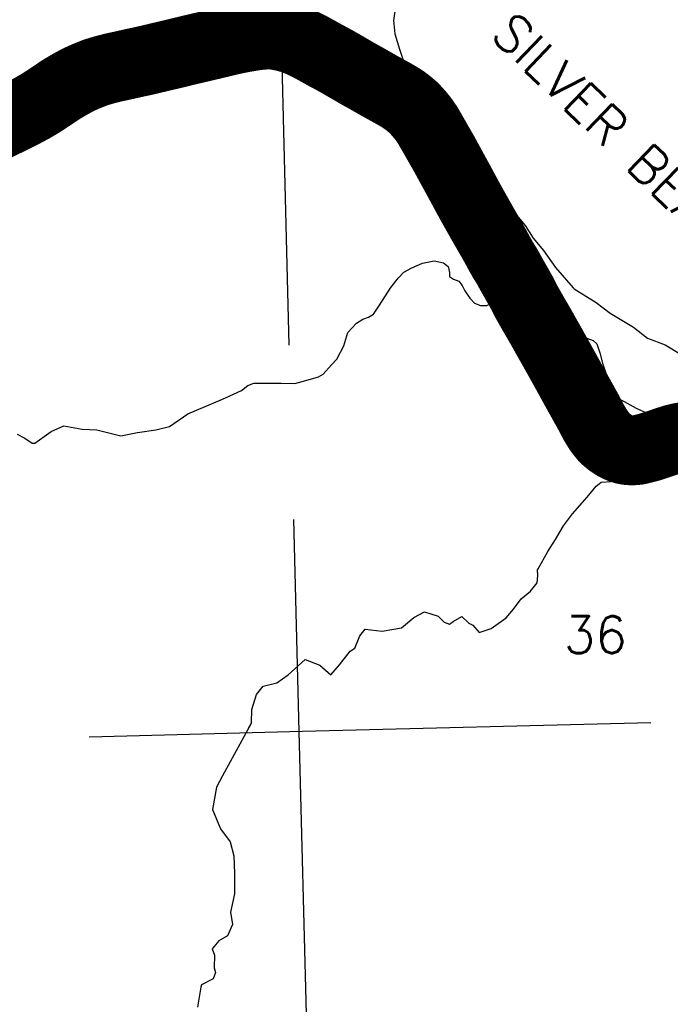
# Model space of a CAD drawing. Header units: feet. Extents: x 18803 to 104580, y -6601 to 116448.
# Tile 81 of 95: x 75065 to 79730, y 82774 to 89833. Entities that reach past the tile are written whole.
import ezdxf

# ---------------------------------------------------------------- set-up
doc = ezdxf.new("R2010")
doc.units = ezdxf.units.FT
doc.header["$LTSCALE"] = 100
doc.header["$MEASUREMENT"] = 0
doc.linetypes.add('DASHED', pattern=[0.75, 0.5, -0.25])
for name, color, linetype in [('ELPC BOLD TITLE SHEET', 3, 'Continuous'), ('ELPC-XIST', 6, 'Continuous'), ('ELRGOV-SECTION', 253, 'DASHED'), ('ELRP', 252, 'Continuous'), ('ET-SEC NUMBS', 253, 'Continuous'), ('ITTW', 253, 'Continuous'), ('SL-VICINITY MAP', 2, 'Continuous')]:
    doc.layers.add(name, color=color, linetype=linetype)
doc.styles.add('L2640', font='simplex.shx', dxfattribs={"height": 264})

msp = doc.modelspace()

# ---------------------------------------------------------------- linework, layer by layer
at = {"layer": 'ELPC BOLD TITLE SHEET', "const_width": 500}
msp.add_lwpolyline([(79982.72243581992, 86858.02928095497), (79979.03309582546, 86857.64827948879), (79978.33744196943, 86857.58639299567), (79938.66517100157, 86854.62380729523), (79938.13972494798, 86854.57860331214), (79933.0242043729, 86854.08032064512), (79892.17995020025, 86849.93972641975), (79892.10862404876, 86849.93238681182), (79887.27098398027, 86849.42719514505), (79847.1637590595, 86844.18102091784), (79846.51930681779, 86844.08709168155), (79802.43159783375, 86836.99939745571), (79801.82838171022, 86836.89419617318), (79794.16328220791, 86835.45244716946), (79757.01776094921, 86826.38168918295), (79755.94136053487, 86826.09018244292), (79754.30913792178, 86825.60412375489), (79715.10498726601, 86813.13984682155), (79710.46767529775, 86811.63275295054), (79710.21323899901, 86811.54847024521), (79673.7798325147, 86799.25092444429), (79673.75292658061, 86799.24185962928), (79663.83828319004, 86795.9077567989), (79663.82666525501, 86795.9038468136), (79627.42323055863, 86783.64265668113), (79627.40480493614, 86783.63645800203), (79618.48066447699, 86780.6377814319), (79583.64076794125, 86769.6249505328), (79583.00240866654, 86769.43153987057), (79572.09670086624, 86766.26928701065), (79532.88275690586, 86756.4660799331), (79532.57496936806, 86756.39100305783), (79522.1070992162, 86753.9009853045), (79502.73433918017, 86749.34827208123), (79499.1964693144, 86748.58842184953), (79496.65891293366, 86748.16627413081), (79477.52675669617, 86745.89324285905), (79460.64199531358, 86745.0636916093), (79458.15729957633, 86745.04243406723), (79433.99348417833, 86745.81195948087), (79418.39471092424, 86747.74039417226), (79415.78087916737, 86748.16525042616), (79403.8341793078, 86750.5766435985), (79368.58610206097, 86762.11617167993), (79367.33769149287, 86762.55274268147), (79366.14781852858, 86763.10759217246), (79330.93568831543, 86780.39090084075), (79328.84500416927, 86781.51960775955), (79328.76066070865, 86781.569451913), (79297.72413878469, 86802.60131156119), (79296.09325621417, 86803.78882094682), (79288.76385763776, 86809.51379866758), (79269.49832978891, 86826.00017989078), (79268.24280653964, 86827.13428175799), (79258.3797194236, 86836.53471757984), (79245.60916437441, 86851.32814340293), (79244.66848619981, 86852.46999775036), (79223.30570306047, 86879.65509641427), (79222.3714677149, 86880.90348984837), (79215.21080154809, 86890.95727612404), (79202.66958464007, 86911.1212809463), (79202.38536031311, 86911.58641232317), (79183.56192773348, 86942.9446896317), (79183.26734311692, 86943.44464875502), (79180.92294203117, 86947.49878024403), (79166.99337569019, 86974.1558438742), (79143.98427875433, 87017.64319793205), (79141.13040171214, 87022.90456154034), (79140.94990036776, 87023.23286758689), (79108.50127463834, 87081.4660837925), (79108.42676742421, 87081.60058718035), (79094.70595736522, 87106.51687248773), (79094.61803285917, 87106.67540484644), (79046.99299210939, 87191.93811671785), (79046.98665479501, 87191.94948034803), (79046.98032708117, 87191.96081478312), (79039.09732253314, 87206.10356881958), (79038.97006219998, 87206.33437050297), (79013.97641510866, 87252.1598940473), (78999.60860009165, 87278.2386378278), (78999.55167033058, 87278.34147366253), (78959.68699507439, 87350.0065976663), (78959.68607469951, 87350.00825257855), (78959.6854072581, 87350.0094525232), (78929.91866110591, 87403.53677340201), (78921.2450288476, 87419.03014181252), (78921.2286221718, 87419.05956706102), (78921.21215070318, 87419.08902923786), (78884.53737697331, 87484.95359563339), (78884.3812379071, 87485.23043084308), (78847.116964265, 87550.46318623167), (78812.06107024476, 87613.26810478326), (78811.9084814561, 87613.53818394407), (78788.85886830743, 87653.84707359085), (78788.79502040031, 87653.95819229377), (78775.9305981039, 87676.23942749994), (78764.11134388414, 87696.03108892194), (78756.22094511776, 87709.35652421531), (78756.01354119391, 87709.7121333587), (78740.0510995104, 87737.5014623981), (78725.91624784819, 87762.57936691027), (78725.90237403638, 87762.60390454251), (78725.88846859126, 87762.62854953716), (78716.17039491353, 87779.7982161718), (78716.16561720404, 87779.80665431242), (78698.54386824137, 87810.91799846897), (78695.1605379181, 87816.80846296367), (78680.15609571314, 87845.93777247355), (78679.84581982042, 87846.55771758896), (78679.66546437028, 87846.9248479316), (78668.77540058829, 87869.51438878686), (78668.10557430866, 87870.8061378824), (78664.45051171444, 87877.37800961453), (78650.54447823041, 87901.93096944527), (78649.97405340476, 87902.95106062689), (78632.57679301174, 87933.75152400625), (78632.57505841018, 87933.75459547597), (78630.66527309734, 87937.13680889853), (78630.57748915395, 87937.29095291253), (78613.5965380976, 87966.85640981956), (78613.59258597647, 87966.86329357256), (78609.77342378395, 87973.51810218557), (78595.09017941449, 87999.33119032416), (78594.97440450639, 87999.53710539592), (78589.36352605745, 88009.63407662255), (78579.71089890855, 88027.17894994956), (78572.26395465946, 88040.9133182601), (78572.2533303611, 88040.93297826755), (78572.24270301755, 88040.95260016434), (78569.6114963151, 88045.82710403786), (78560.30928067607, 88062.6498115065), (78559.69581518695, 88063.69537738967), (78553.97270872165, 88072.9039708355), (78553.95820858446, 88072.92733069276), (78549.87531771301, 88079.51303557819), (78549.87175975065, 88079.51877966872), (78549.86820242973, 88079.52451933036), (78530.85037298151, 88110.23660798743), (78529.91757799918, 88111.72235717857), (78505.45285794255, 88155.04150580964), (78505.42359262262, 88155.09345333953), (78504.58618020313, 88156.58358412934), (78478.28687491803, 88205.0759365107), (78478.2317435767, 88205.17813563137), (78475.9164803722, 88209.49308401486), (78475.65526277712, 88209.9678836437), (78450.04553328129, 88255.381714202), (78445.13191287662, 88263.8866562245), (78445.1226790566, 88263.90262606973), (78421.165757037, 88305.30259512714), (78421.14554466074, 88305.33758724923), (78415.68412287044, 88314.80962131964), (78415.663015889, 88314.8461591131), (78391.8875131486, 88355.9256755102), (78391.78008225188, 88356.11311054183), (78384.97124566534, 88368.10923683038), (78384.9685314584, 88368.11402246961), (78384.96574834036, 88368.11892714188), (78362.49720708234, 88407.74495097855), (78362.49360422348, 88407.75129884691), (78362.489894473, 88407.75783929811), (78353.22712175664, 88424.07263277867), (78332.0938210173, 88461.72099841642), (78332.08133094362, 88461.74327397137), (78320.56215166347, 88482.31022029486), (78320.557547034, 88482.31845176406), (78320.55297467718, 88482.3266188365), (78300.24280149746, 88518.64906540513), (78300.12802233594, 88518.85646024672), (78287.65335991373, 88541.63163230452), (78268.58051092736, 88576.68068589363), (78268.57470485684, 88576.69133897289), (78268.56887479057, 88576.70204704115), (78256.50750731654, 88598.8211239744), (78236.26591868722, 88636.38206351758), (78236.25059374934, 88636.41038587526), (78236.2351410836, 88636.43902141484), (78225.29923088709, 88656.62264524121), (78225.28021715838, 88656.65767955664), (78204.4082122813, 88695.05230080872), (78204.40349513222, 88695.06095620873), (78204.39349533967, 88695.07933911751), (78173.46207458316, 88751.8329934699), (78164.21030764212, 88768.607120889), (78142.2303783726, 88808.77116618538), (78142.21615474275, 88808.79719002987), (78116.21647767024, 88856.42703409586), (78116.21353168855, 88856.43243535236), (78116.21055739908, 88856.43788555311), (78110.376163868, 88867.1377462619), (78110.36919052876, 88867.15054314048), (78103.20808443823, 88880.30050626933), (78102.77096180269, 88881.0722820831), (78086.83608582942, 88908.14444048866), (78077.35577076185, 88924.91037087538), (78077.33817563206, 88924.941352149), (78077.32059890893, 88924.97239105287), (78045.77704441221, 88980.43318565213), (78025.2235475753, 89016.04630808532), (78025.20271847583, 89016.08253331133), (78025.1921673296, 89016.10081531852), (78016.10883074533, 89031.91789611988), (77990.75308354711, 89075.44052642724), (77990.73026633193, 89075.47962019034), (77989.87596640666, 89076.80166917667), (77962.74349066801, 89116.3441316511), (77953.93151347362, 89127.94015978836), (77953.23464442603, 89128.82343327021), (77933.00415028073, 89153.52931676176), (77918.39782578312, 89170.0354346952), (77918.1542005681, 89170.3075421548), (77901.2966222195, 89188.91698611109), (77883.18382269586, 89206.87864064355), (77881.7582845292, 89208.19712411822), (77865.95483884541, 89221.82292940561), (77845.0493878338, 89238.80272053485), (77844.20714796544, 89239.45968270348), (77827.69221668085, 89251.82592690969), (77803.74917185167, 89268.14449770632), (77802.65226961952, 89268.85301541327), (77788.37717580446, 89277.58100447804), (77761.38030072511, 89293.49943498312), (77761.14725445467, 89293.63532382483), (77745.63517525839, 89302.57950080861), (77717.82210648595, 89317.97579140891), (77717.80451411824, 89317.98552140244), (77700.83354350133, 89327.36364319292), (77700.7813342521, 89327.39256551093), (77675.97525631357, 89341.16842817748), (77675.82229516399, 89341.25276329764), (77655.42189357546, 89352.41935609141), (77655.230655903, 89352.52497199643), (77633.84733858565, 89364.43975615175), (77610.56178047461, 89377.70738836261), (77610.48226473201, 89377.75285460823), (77592.12866287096, 89388.28419649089), (77565.92129087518, 89403.49903544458), (77551.61009136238, 89411.42896610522), (77551.42526498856, 89411.53054509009), (77519.75845711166, 89428.7918985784), (77519.24543633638, 89429.0781184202), (77509.89878693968, 89434.4138124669), (77509.88349463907, 89434.42256014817), (77509.86819505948, 89434.43130013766), (77472.62730745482, 89455.74872889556), (77472.35295154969, 89455.90764060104), (77466.49958139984, 89459.3380351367), (77466.4993181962, 89459.33818939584), (77466.4991958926, 89459.33826107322), (77426.14496712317, 89482.98960618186), (77424.24571971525, 89484.07996156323), (77424.21446183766, 89484.09788420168), (77382.42965156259, 89508.02643967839), (77375.69023733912, 89512.0190532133), (77339.6178653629, 89532.63917638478), (77339.34693212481, 89532.79236392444), (77327.44295536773, 89539.44923664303), (77298.0167409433, 89555.46870715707), (77297.60274060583, 89555.69010936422), (77283.5171935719, 89563.08861234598), (77283.23720937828, 89563.23748442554), (77255.37007883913, 89578.23590462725), (77239.20971270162, 89587.18947444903), (77239.00704191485, 89587.3027413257), (77212.69884210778, 89602.13313515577), (77212.3447149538, 89602.32977750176), (77196.13324117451, 89611.19612286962), (77195.9888701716, 89611.27556468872), (77163.80654424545, 89629.09216655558), (77163.36752648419, 89629.33094619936), (77151.38103887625, 89635.73482650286), (77118.97292482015, 89651.89147020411), (77118.90860487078, 89651.92345316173), (77100.03297421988, 89661.28501268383), (77078.18512611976, 89671.31057920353), (77077.13502676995, 89671.77116911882), (77060.99276226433, 89678.52902733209), (77033.77362617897, 89689.50127083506), (77032.053193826, 89690.1417621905), (77012.82066150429, 89696.72142037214), (76977.53574467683, 89707.01146605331), (76975.86775649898, 89707.45578131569), (76964.41334284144, 89710.22173905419), (76927.67438109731, 89718.11201158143), (76926.85163900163, 89718.27974160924), (76903.1317094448, 89722.85823588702), (76876.26071916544, 89725.33977738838), (76873.75617720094, 89725.49156144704), (76854.26281294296, 89726.05569201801), (76823.87113277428, 89725.24506387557), (76822.46939148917, 89725.18143986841), (76805.71124793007, 89724.1063231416), (76773.8961711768, 89721.02225245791), (76772.40691370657, 89720.84543094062), (76757.37067600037, 89718.73053816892), (76722.01680103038, 89713.2169828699), (76721.5311954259, 89713.13766644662), (76709.46038984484, 89711.07677345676), (76709.44774269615, 89711.07460680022), (76709.43507064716, 89711.07244078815), (76669.87637911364, 89704.28774133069), (76669.38412625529, 89704.19964328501), (76663.1016474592, 89703.02829443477), (76618.51814302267, 89693.94916323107), (76616.13819601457, 89693.50822750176), (76582.65927896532, 89686.38650528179), (76581.79944771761, 89686.19113335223), (76569.88199309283, 89683.30921780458), (76569.85040395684, 89683.30159608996), (76518.94679855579, 89671.04757390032), (76518.71622546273, 89670.99303119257), (76516.76359191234, 89670.53927211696), (76448.47420848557, 89654.21534852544), (76378.17497084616, 89637.62691754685), (76378.11712232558, 89637.61320563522), (76377.72125359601, 89637.51895114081), (76377.6012542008, 89637.49064400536), (76327.53861469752, 89625.79121319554), (76327.51707426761, 89625.78618767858), (76306.13108025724, 89620.8050320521), (76306.05507202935, 89620.78722430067), (76276.84441442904, 89613.90348720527), (76226.1168318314, 89601.53064546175), (76226.11408286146, 89601.52997470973), (76226.11281152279, 89601.52966458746), (76172.38858922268, 89588.4186443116), (76172.32267516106, 89588.40263678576), (76163.87576803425, 89586.36130131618), (76118.34909320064, 89575.65140463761), (76118.32847321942, 89575.64656165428), (76097.24496465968, 89570.70263546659), (76097.20866710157, 89570.69409969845), (76065.12491963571, 89563.12780455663), (76030.95881572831, 89554.94740902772), (76030.90666335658, 89554.9348709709), (76008.79812433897, 89549.59799482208), (76008.56253228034, 89549.5421758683), (75964.66213396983, 89539.3364023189), (75952.16979370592, 89536.49382893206), (75951.82279048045, 89536.4171040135), (75898.13280651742, 89524.89056363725), (75898.11617097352, 89524.88698728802), (75897.15199480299, 89524.67942147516), (75845.20023413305, 89513.31946306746), (75829.12231115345, 89509.64154875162), (75829.11338174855, 89509.63951025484), (75829.1044803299, 89509.63747538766), (75793.7625109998, 89501.57473387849), (75793.1357736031, 89501.43854766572), (75757.3477926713, 89494.04821779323), (75757.14154337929, 89494.0049282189), (75745.69393671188, 89491.56338116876), (75701.5554821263, 89480.40633044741), (75701.54699579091, 89480.40418161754), (75701.53850990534, 89480.4020353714), (75684.27980061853, 89476.0294311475), (75683.52505359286, 89475.82823453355), (75651.93944911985, 89466.98801585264), (75612.03895483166, 89454.63317344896), (75610.82956190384, 89454.2313643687), (75603.13857626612, 89451.49995772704), (75553.21700271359, 89431.8460878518), (75542.51317839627, 89427.46922999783), (75541.65497735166, 89427.1027370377), (75528.21595796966, 89421.11654259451), (75503.78889838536, 89409.9153952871), (75480.17934201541, 89398.7976222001), (75477.29681431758, 89397.33919542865), (75476.5421880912, 89396.94365345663), (75437.50720661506, 89375.76139192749), (75416.51434852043, 89363.9695958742), (75415.99651622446, 89363.67125596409), (75370.36269088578, 89336.7132381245), (75359.65457751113, 89329.96986087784), (75359.00035488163, 89329.5441428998), (75327.21309505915, 89308.17921665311), (75327.1976315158, 89308.16879925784), (75327.18229151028, 89308.1584809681), (75307.5192499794, 89294.9017477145), (75307.4889308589, 89294.88127560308), (75286.87548461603, 89280.94144372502), (75286.66297602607, 89280.7992654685), (75258.68075969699, 89262.27804406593), (75227.70519654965, 89242.40386639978), (75227.60362773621, 89242.33903287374), (75211.05940300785, 89231.83272527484), (75208.531516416, 89230.2781458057), (75208.1578935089, 89230.05273156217), (75163.21897327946, 89203.45851838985), (75162.69559805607, 89203.15983286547), (75162.23888524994, 89202.90530623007), (75117.26434808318, 89178.43641142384), (75117.00247547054, 89178.29584954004), (75114.81477107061, 89177.13746561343), (75069.31455389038, 89153.87610722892), (75069.31392709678, 89153.87578674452), (75069.31287758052, 89153.87525016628), (75066.04260693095, 89152.20307135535), (75043.63785445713, 89140.99241289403), (75043.5290970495, 89140.93830764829), (75016.81578587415, 89127.72568685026), (74990.99107910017, 89114.88769701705), (74967.20018525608, 89103.15789281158), (74938.08595848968, 89088.94408634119), (74937.92920325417, 89088.86819780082), (74917.37206754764, 89078.99979931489), (74882.2778920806, 89062.44799730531), (74882.27063056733, 89062.44456814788), (74882.26233920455, 89062.44065591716), (74866.14385891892, 89054.82585945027), (74826.01700865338, 89036.27006865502), (74825.94101023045, 89036.23507490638), (74812.84909092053, 89030.23266752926)], dxfattribs=at)
at = {"layer": 'ELPC-XIST'}
msp.add_lwpolyline([(75043.63785445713, 89140.99241289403), (75066.04260693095, 89152.20307135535), (75069.31287758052, 89153.87525016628), (75069.31392709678, 89153.87578674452), (75069.31455389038, 89153.87610722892), (75114.81477107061, 89177.13746561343), (75117.00247547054, 89178.29584954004), (75117.26434808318, 89178.43641142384), (75162.23888524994, 89202.90530623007), (75162.69559805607, 89203.15983286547), (75163.21897327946, 89203.45851838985), (75208.1578935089, 89230.05273156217), (75208.531516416, 89230.2781458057), (75211.05940300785, 89231.83272527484), (75227.60362773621, 89242.33903287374), (75227.70519654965, 89242.40386639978), (75258.68075969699, 89262.27804406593), (75286.66297602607, 89280.7992654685), (75286.87548461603, 89280.94144372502), (75307.4889308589, 89294.88127560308), (75307.5192499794, 89294.9017477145), (75327.18229151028, 89308.1584809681), (75327.1976315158, 89308.16879925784), (75327.21309505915, 89308.17921665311), (75359.00035488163, 89329.5441428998), (75359.65457751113, 89329.96986087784), (75370.36269088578, 89336.7132381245), (75415.99651622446, 89363.67125596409), (75416.51434852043, 89363.9695958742), (75437.50720661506, 89375.76139192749), (75476.5421880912, 89396.94365345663), (75477.29681431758, 89397.33919542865), (75480.17934201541, 89398.7976222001), (75503.78889838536, 89409.9153952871), (75528.21595796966, 89421.11654259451), (75541.65497735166, 89427.1027370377), (75542.51317839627, 89427.46922999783), (75553.21700271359, 89431.8460878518), (75603.13857626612, 89451.49995772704), (75610.82956190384, 89454.2313643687), (75612.03895483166, 89454.63317344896), (75651.93944911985, 89466.98801585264), (75683.52505359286, 89475.82823453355), (75684.27980061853, 89476.0294311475), (75701.53850990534, 89480.4020353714), (75701.54699579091, 89480.40418161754), (75701.5554821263, 89480.40633044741), (75745.69393671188, 89491.56338116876), (75757.14154337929, 89494.0049282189), (75757.3477926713, 89494.04821779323), (75793.1357736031, 89501.43854766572), (75793.7625109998, 89501.57473387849), (75829.1044803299, 89509.63747538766), (75829.11338174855, 89509.63951025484), (75829.12231115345, 89509.64154875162), (75845.20023413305, 89513.31946306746), (75897.15199480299, 89524.67942147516), (75898.11617097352, 89524.88698728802), (75898.13280651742, 89524.89056363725), (75951.82279048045, 89536.4171040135), (75952.16979370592, 89536.49382893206), (75964.66213396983, 89539.3364023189), (76008.56253228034, 89549.5421758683), (76008.79812433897, 89549.59799482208), (76030.90666335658, 89554.9348709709), (76030.95881572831, 89554.94740902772), (76065.12491963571, 89563.12780455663), (76097.20866710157, 89570.69409969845), (76097.24496465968, 89570.70263546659), (76118.32847321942, 89575.64656165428), (76118.34909320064, 89575.65140463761), (76163.87576803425, 89586.36130131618), (76172.32267516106, 89588.40263678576), (76172.38858922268, 89588.4186443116), (76226.11281152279, 89601.52966458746), (76226.11408286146, 89601.52997470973), (76226.1168318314, 89601.53064546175), (76276.84441442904, 89613.90348720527), (76306.05507202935, 89620.78722430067), (76306.13108025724, 89620.8050320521), (76327.51707426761, 89625.78618767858), (76327.53861469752, 89625.79121319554), (76377.6012542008, 89637.49064400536), (76377.72125359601, 89637.51895114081), (76378.11712232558, 89637.61320563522), (76378.17497084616, 89637.62691754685), (76448.47420848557, 89654.21534852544), (76516.76359191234, 89670.53927211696), (76518.71622546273, 89670.99303119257), (76518.94679855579, 89671.04757390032), (76569.85040395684, 89683.30159608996), (76569.88199309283, 89683.30921780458), (76581.79944771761, 89686.19113335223), (76582.65927896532, 89686.38650528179), (76616.13819601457, 89693.50822750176), (76618.51814302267, 89693.94916323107), (76663.1016474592, 89703.02829443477), (76669.38412625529, 89704.19964328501), (76669.87637911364, 89704.28774133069), (76709.43507064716, 89711.07244078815), (76709.44774269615, 89711.07460680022), (76709.46038984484, 89711.07677345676), (76721.5311954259, 89713.13766644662), (76722.01680103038, 89713.2169828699), (76757.37067600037, 89718.73053816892), (76772.40691370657, 89720.84543094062), (76773.8961711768, 89721.02225245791), (76805.71124793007, 89724.1063231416), (76822.46939148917, 89725.18143986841), (76823.87113277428, 89725.24506387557), (76854.26281294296, 89726.05569201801), (76873.75617720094, 89725.49156144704), (76876.26071916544, 89725.33977738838), (76903.1317094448, 89722.85823588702), (76926.85163900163, 89718.27974160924), (76927.67438109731, 89718.11201158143), (76964.41334284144, 89710.22173905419), (76975.86775649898, 89707.45578131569), (76977.53574467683, 89707.01146605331), (77012.82066150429, 89696.72142037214), (77032.053193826, 89690.1417621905), (77033.77362617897, 89689.50127083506), (77060.99276226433, 89678.52902733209), (77077.13502676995, 89671.77116911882), (77078.18512611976, 89671.31057920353), (77100.03297421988, 89661.28501268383), (77118.90860487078, 89651.92345316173), (77118.97292482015, 89651.89147020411), (77151.38103887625, 89635.73482650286), (77163.36752648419, 89629.33094619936), (77163.80654424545, 89629.09216655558), (77195.9888701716, 89611.27556468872), (77196.13324117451, 89611.19612286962), (77212.3447149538, 89602.32977750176), (77212.69884210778, 89602.13313515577), (77239.00704191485, 89587.3027413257), (77239.20971270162, 89587.18947444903), (77255.37007883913, 89578.23590462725), (77283.23720937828, 89563.23748442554), (77283.5171935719, 89563.08861234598), (77297.60274060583, 89555.69010936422), (77298.0167409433, 89555.46870715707), (77327.44295536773, 89539.44923664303), (77339.34693212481, 89532.79236392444), (77339.6178653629, 89532.63917638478), (77375.69023733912, 89512.0190532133), (77382.42965156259, 89508.02643967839), (77424.21446183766, 89484.09788420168), (77424.24571971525, 89484.07996156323), (77426.14496712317, 89482.98960618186), (77466.4991958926, 89459.33826107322), (77466.4993181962, 89459.33818939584), (77466.49958139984, 89459.3380351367), (77472.35295154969, 89455.90764060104), (77472.62730745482, 89455.74872889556), (77509.86819505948, 89434.43130013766), (77509.88349463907, 89434.42256014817), (77509.89878693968, 89434.4138124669), (77519.24543633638, 89429.0781184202), (77519.75845711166, 89428.7918985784), (77551.42526498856, 89411.53054509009), (77551.61009136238, 89411.42896610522), (77565.92129087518, 89403.49903544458), (77592.12866287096, 89388.28419649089), (77610.48226473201, 89377.75285460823), (77610.56178047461, 89377.70738836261), (77633.84733858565, 89364.43975615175), (77655.230655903, 89352.52497199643), (77655.42189357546, 89352.41935609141), (77675.82229516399, 89341.25276329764), (77675.97525631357, 89341.16842817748), (77700.7813342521, 89327.39256551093), (77700.83354350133, 89327.36364319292), (77717.80451411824, 89317.98552140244), (77717.82210648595, 89317.97579140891), (77745.63517525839, 89302.57950080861), (77761.14725445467, 89293.63532382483), (77761.38030072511, 89293.49943498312), (77788.37717580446, 89277.58100447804), (77802.65226961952, 89268.85301541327), (77803.74917185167, 89268.14449770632), (77827.69221668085, 89251.82592690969), (77844.20714796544, 89239.45968270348), (77845.0493878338, 89238.80272053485), (77865.95483884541, 89221.82292940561), (77881.7582845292, 89208.19712411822), (77883.18382269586, 89206.87864064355), (77901.2966222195, 89188.91698611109), (77918.1542005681, 89170.3075421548), (77918.39782578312, 89170.0354346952), (77933.00415028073, 89153.52931676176), (77953.23464442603, 89128.82343327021), (77953.93151347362, 89127.94015978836), (77962.74349066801, 89116.3441316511), (77989.87596640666, 89076.80166917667), (77990.73026633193, 89075.47962019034), (77990.75308354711, 89075.44052642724), (78016.10883074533, 89031.91789611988), (78025.1921673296, 89016.10081531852), (78025.20271847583, 89016.08253331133), (78025.2235475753, 89016.04630808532), (78045.77704441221, 88980.43318565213), (78077.32059890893, 88924.97239105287), (78077.33817563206, 88924.941352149), (78077.35577076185, 88924.91037087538), (78086.83608582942, 88908.14444048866), (78102.77096180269, 88881.0722820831), (78103.20808443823, 88880.30050626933), (78110.36919052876, 88867.15054314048), (78110.376163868, 88867.1377462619), (78116.21055739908, 88856.43788555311), (78116.21353168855, 88856.43243535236), (78116.21647767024, 88856.42703409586), (78142.21615474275, 88808.79719002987), (78142.2303783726, 88808.77116618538), (78164.21030764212, 88768.607120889), (78173.46207458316, 88751.8329934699), (78204.39349533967, 88695.07933911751), (78204.40349513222, 88695.06095620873), (78204.4082122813, 88695.05230080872), (78225.28021715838, 88656.65767955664), (78225.29923088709, 88656.62264524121), (78236.2351410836, 88636.43902141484), (78236.25059374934, 88636.41038587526), (78236.26591868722, 88636.38206351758), (78256.50750731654, 88598.8211239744), (78268.56887479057, 88576.70204704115), (78268.57470485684, 88576.69133897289), (78268.58051092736, 88576.68068589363), (78287.65335991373, 88541.63163230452), (78300.12802233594, 88518.85646024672), (78300.24280149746, 88518.64906540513), (78320.55297467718, 88482.3266188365), (78320.557547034, 88482.31845176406), (78320.56215166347, 88482.31022029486), (78332.08133094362, 88461.74327397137), (78332.0938210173, 88461.72099841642), (78353.22712175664, 88424.07263277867), (78362.489894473, 88407.75783929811), (78362.49360422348, 88407.75129884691), (78362.49720708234, 88407.74495097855), (78384.96574834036, 88368.11892714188), (78384.9685314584, 88368.11402246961), (78384.97124566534, 88368.10923683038), (78391.78008225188, 88356.11311054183), (78391.8875131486, 88355.9256755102), (78415.663015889, 88314.8461591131), (78415.68412287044, 88314.80962131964), (78421.14554466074, 88305.33758724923), (78421.165757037, 88305.30259512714), (78445.1226790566, 88263.90262606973), (78445.13191287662, 88263.8866562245), (78450.04553328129, 88255.381714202), (78475.65526277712, 88209.9678836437), (78475.9164803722, 88209.49308401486), (78478.2317435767, 88205.17813563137), (78478.28687491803, 88205.0759365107), (78504.58618020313, 88156.58358412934), (78505.42359262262, 88155.09345333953), (78505.45285794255, 88155.04150580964), (78529.91757799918, 88111.72235717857), (78530.85037298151, 88110.23660798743), (78549.86820242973, 88079.52451933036), (78549.87175975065, 88079.51877966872), (78549.87531771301, 88079.51303557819), (78553.95820858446, 88072.92733069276), (78553.97270872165, 88072.9039708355), (78559.69581518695, 88063.69537738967), (78560.30928067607, 88062.6498115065), (78569.6114963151, 88045.82710403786), (78572.24270301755, 88040.95260016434), (78572.2533303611, 88040.93297826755), (78572.26395465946, 88040.9133182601), (78579.71089890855, 88027.17894994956), (78589.36352605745, 88009.63407662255), (78594.97440450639, 87999.53710539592), (78595.09017941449, 87999.33119032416), (78609.77342378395, 87973.51810218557), (78613.59258597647, 87966.86329357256), (78613.5965380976, 87966.85640981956), (78630.57748915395, 87937.29095291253), (78630.66527309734, 87937.13680889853), (78632.57505841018, 87933.75459547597), (78632.57679301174, 87933.75152400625), (78649.97405340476, 87902.95106062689), (78650.54447823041, 87901.93096944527), (78664.45051171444, 87877.37800961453), (78668.10557430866, 87870.8061378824), (78668.77540058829, 87869.51438878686), (78679.66546437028, 87846.9248479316), (78679.84581982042, 87846.55771758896), (78680.15609571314, 87845.93777247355), (78695.1605379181, 87816.80846296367), (78698.54386824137, 87810.91799846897), (78716.16561720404, 87779.80665431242), (78716.17039491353, 87779.7982161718), (78725.88846859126, 87762.62854953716), (78725.90237403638, 87762.60390454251), (78725.91624784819, 87762.57936691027), (78740.0510995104, 87737.5014623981), (78756.01354119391, 87709.7121333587), (78756.22094511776, 87709.35652421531), (78764.11134388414, 87696.03108892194), (78775.9305981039, 87676.23942749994), (78788.79502040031, 87653.95819229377), (78788.85886830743, 87653.84707359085), (78811.9084814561, 87613.53818394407), (78812.06107024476, 87613.26810478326), (78847.116964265, 87550.46318623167), (78884.3812379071, 87485.23043084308), (78884.53737697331, 87484.95359563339), (78921.21215070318, 87419.08902923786), (78921.2286221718, 87419.05956706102), (78921.2450288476, 87419.03014181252), (78929.91866110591, 87403.53677340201), (78959.6854072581, 87350.0094525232), (78959.68607469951, 87350.00825257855), (78959.68699507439, 87350.0065976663), (78999.55167033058, 87278.34147366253), (78999.60860009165, 87278.2386378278), (79013.97641510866, 87252.1598940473), (79038.97006219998, 87206.33437050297), (79039.09732253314, 87206.10356881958), (79046.98032708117, 87191.96081478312), (79046.98665479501, 87191.94948034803), (79046.99299210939, 87191.93811671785), (79094.61803285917, 87106.67540484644), (79094.70595736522, 87106.51687248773), (79108.42676742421, 87081.60058718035), (79108.50127463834, 87081.4660837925), (79140.94990036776, 87023.23286758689), (79141.13040171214, 87022.90456154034), (79143.98427875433, 87017.64319793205), (79166.99337569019, 86974.1558438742), (79180.92294203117, 86947.49878024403), (79183.26734311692, 86943.44464875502), (79183.56192773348, 86942.9446896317), (79202.38536031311, 86911.58641232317), (79202.66958464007, 86911.1212809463), (79215.21080154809, 86890.95727612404), (79222.3714677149, 86880.90348984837), (79223.30570306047, 86879.65509641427), (79244.66848619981, 86852.46999775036), (79245.60916437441, 86851.32814340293), (79258.3797194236, 86836.53471757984), (79268.24280653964, 86827.13428175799), (79269.49832978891, 86826.00017989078), (79288.76385763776, 86809.51379866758), (79296.09325621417, 86803.78882094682), (79297.72413878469, 86802.60131156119), (79328.76066070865, 86781.569451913), (79328.84500416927, 86781.51960775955), (79330.93568831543, 86780.39090084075), (79366.14781852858, 86763.10759217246), (79367.33769149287, 86762.55274268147), (79368.58610206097, 86762.11617167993), (79403.8341793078, 86750.5766435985), (79415.78087916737, 86748.16525042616), (79418.39471092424, 86747.74039417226), (79433.99348417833, 86745.81195948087), (79458.15729957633, 86745.04243406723), (79460.64199531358, 86745.0636916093), (79477.52675669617, 86745.89324285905), (79496.65891293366, 86748.16627413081), (79499.1964693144, 86748.58842184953), (79502.73433918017, 86749.34827208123), (79522.1070992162, 86753.9009853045), (79532.57496936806, 86756.39100305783), (79532.88275690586, 86756.4660799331), (79572.09670086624, 86766.26928701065), (79583.00240866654, 86769.43153987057), (79583.64076794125, 86769.6249505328), (79618.48066447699, 86780.6377814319), (79627.40480493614, 86783.63645800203), (79627.42323055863, 86783.64265668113), (79663.82666525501, 86795.9038468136), (79663.83828319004, 86795.9077567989), (79673.75292658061, 86799.24185962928), (79673.7798325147, 86799.25092444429), (79710.21323899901, 86811.54847024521), (79710.46767529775, 86811.63275295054), (79715.10498726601, 86813.13984682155), (79754.30913792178, 86825.60412375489)], dxfattribs=at)
at = {"layer": 'ELRGOV-SECTION', "ltscale": 50}
for p, q in [((76931.8611241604, 89997.67586706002), (77067.29154951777, 84730.80278614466)), ((77067.29154951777, 84730.80278614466), (77877.40169029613, 53072.56527382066))]:
    msp.add_line(p, q, dxfattribs=at)
msp.add_lwpolyline([(53772.34086636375, 84162.24612540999), (55984.84849735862, 84214.51516001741), (61261.62732357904, 84340.41771767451), (66538.55530565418, 84469.60362926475), (71815.31926305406, 84598.78715716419), (77092.19957137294, 84731.25356226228), (82365.60317164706, 84863.66944861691)], dxfattribs=at)
at = {"layer": 'ELRP'}
for p, q in [((75649.40844521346, 89571.52525378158), (76669.55196649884, 89814.4140999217)), ((75666.77981768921, 89498.56474790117), (76686.9233389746, 89741.45359404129)), ((77134.50324740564, 89750.38498302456), (77265.60178936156, 89677.49347256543)), ((75684.15119016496, 89425.60424202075), (76704.29471145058, 89668.49308816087)), ((77098.05749217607, 89684.83571204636), (77229.15603413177, 89611.94420158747)), ((77265.60178936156, 89677.49347256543), (77192.7102789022, 89546.39493060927)), ((77061.61173694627, 89619.2864410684), (77192.7102789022, 89546.39493060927)), ((75195.87883239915, 89346.95736354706), (75321.11701176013, 89429.51278996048)), ((75237.15654560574, 89284.33827386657), (75362.39472496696, 89366.89370028)), ((75278.43425881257, 89221.71918418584), (75195.87883239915, 89346.95736354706)), ((75278.43425881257, 89221.71918418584), (75403.67243817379, 89304.2746105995)), ((77980.05022027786, 88712.52307328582), (78107.03270061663, 88792.36948639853)), ((78107.03270061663, 88792.36948639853), (78668.11344556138, 87900.06359705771)), ((78043.54146044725, 88752.44627984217), (78604.62220539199, 87860.14039050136)), ((77980.05022027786, 88712.52307328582), (78541.1309652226, 87820.21718394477)), ((78541.1309652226, 87820.21718394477), (78668.11344556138, 87900.06359705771))]:
    msp.add_line(p, q, dxfattribs=at)
for centre, radius, start, end in [((76819.63135995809, 89184.07424138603), 647.959999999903, 60.92569988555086, 103.3923665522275), ((76819.63135995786, 89184.07424138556), 572.9600000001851, 60.92569988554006, 103.3923665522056), ((76819.63135995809, 89184.0742413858), 497.9599999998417, 60.92569988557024, 103.3923665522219), ((75887.95908060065, 88569.60240283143), 1029.929999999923, 103.3923665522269, 123.3923665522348), ((75887.95908060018, 88569.60240283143), 954.9299999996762, 103.3923665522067, 123.3923665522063), ((75887.95908059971, 88569.60240283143), 879.9299999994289, 103.392366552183, 123.392366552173)]:
    msp.add_arc(centre, radius, start, end, dxfattribs=at)
at = {"layer": 'SL-VICINITY MAP'}
for points in [[(77761.05170609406, 89925.03754904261), (77745.25932785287, 89826.37245655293), (77756.08968808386, 89731.37544520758), (77787.66150152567, 89620.27392730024), (77835.65325098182, 89476.59916875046), (77862.35199791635, 89362.14564669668), (77920.76438284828, 89264.55893456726), (78000.0586426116, 89170.55687451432), (78047.80422434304, 89131.87650101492), (78121.84049261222, 89018.11091125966), (78450.69608855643, 88642.27238961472), (78578.02197258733, 88489.90699500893), (78689.05300575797, 88356.99191353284), (78747.37004317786, 88265.9661884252), (78821.6482151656, 88178.4536047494), (78906.71874315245, 88055.00481133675), (79033.91647473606, 87909.1999270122), (79040.12266764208, 87903.18069695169), (79199.00524676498, 87806.33242548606), (79299.08665511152, 87728.43948460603), (79465.88900235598, 87628.29141776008), (79565.97041070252, 87550.39847688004), (79692.25468401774, 87502.57104807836), (79808.51443868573, 87432.07449319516)], [(75005.52502374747, 89300.94170456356), (75180.12302546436, 89395.3522663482), (75307.2102792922, 89469.38526045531), (75413.01586448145, 89526.70304717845), (75508.05222908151, 89564.17721229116), (75613.84814474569, 89565.71469092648), (75746.09097267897, 89580.76125448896), (75904.29524108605, 89658.52764278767), (76005.07860391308, 89709.21007143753), (76116.141245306, 89714.10527506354), (76211.32323082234, 89712.20732047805), (76343.4081686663, 89740.37633481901), (76480.72182800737, 89830.96387575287), (76544.41767806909, 89877.82614397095)], [(76540.68349763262, 87121.86413883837), (76656.92877063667, 87175.18919527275), (76700.3994579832, 87211.18239743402), (76744.93356926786, 87226.51415065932), (76827.52075065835, 87227.82039758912), (76941.02683751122, 87227.03746939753), (77038.26334148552, 87223.62947132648), (77116.83965011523, 87245.65578154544), (77207.29367556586, 87271.86880758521), (77240.12591308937, 87291.85619145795), (77301.89674408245, 87358.44592013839), (77339.56045531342, 87398.97752424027), (77390.09832737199, 87493.8024741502), (77418.53033325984, 87589.06703170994), (77480.33047142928, 87657.13048480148), (77525.12834730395, 87685.72575772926), (77566.71500976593, 87701.11612530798), (77601.0502788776, 87722.54792641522), (77645.07780258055, 87786.5418923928), (77725.70561357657, 87911.72891140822), (77781.6401612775, 87981.38331761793), (77819.30387250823, 88021.91492172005), (77875.95015802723, 88053.2231860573), (77953.28719965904, 88087.068598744), (78036.16745281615, 88103.11208978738), (78103.6950111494, 88088.50043995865), (78137.0924506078, 88062.77305990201), (78148.06164495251, 88021.27431897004), (78147.47550141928, 87991.79983074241), (78176.56899635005, 87972.05526986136), (78214.62206645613, 87958.02976356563), (78239.05993073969, 87926.58332892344), (78255.98263708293, 87887.91480810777), (78291.79999618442, 87835.60177429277), (78326.46600981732, 87799.52901617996), (78368.91094598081, 87783.94186394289), (78414.62570991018, 87784.50706587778), (78478.64061748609, 87815.6687943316), (78519.99282253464, 87819.26936661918), (78599.54463357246, 87816.21305466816), (78661.20660143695, 87803.19235795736), (78708.65885436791, 87816.99177241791), (78791.95777357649, 87779.95187747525), (78834.87999014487, 87714.22878807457), (78891.00711206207, 87645.29448526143), (78962.13524268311, 87589.33063038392), (79031.13652542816, 87574.68967337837), (79082.45311523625, 87560.40040249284), (79130.91017775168, 87550.59091919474), (79176.27325556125, 87533.47142819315), (79203.8051045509, 87509.33500125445), (79226.0951793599, 87444.02221232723), (79245.26196228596, 87369.92569128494), (79267.43480838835, 87298.71800471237), (79288.25115878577, 87233.43452296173), (79290.02632054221, 87174.42693215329), (79308.5692871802, 87143.0977262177), (79399.03167820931, 87095.59522451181), (79486.5173132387, 87046.677612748), (79569.81623244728, 87009.63771780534), (79626.8225696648, 86984.9151473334), (79684.38574323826, 86988.19334067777), (79733.57548517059, 87015.2269676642)], [(75047.15254522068, 86862.1686505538), (75102.63587224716, 86831.62147609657), (75153.9156321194, 86797.19136430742), (75174.13189333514, 86796.38978975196), (75290.86988418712, 86880.85252159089), (75381.5848975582, 86921.80136822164), (75514.21064702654, 86896.29471494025), (75619.33520534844, 86892.12652725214), (75791.75221760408, 86848.84371588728), (75910.12873703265, 86872.49734916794), (76040.47469827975, 86891.62678547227), (76138.63495649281, 86916.08199330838), (76271.86658613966, 87007.98996998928), (76502.45689944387, 87104.13689329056), (76540.68349763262, 87121.86413883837)], [(78782.81581967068, 85897.11423696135), (78852.78639855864, 86019.89368821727), (78907.59890796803, 86107.26209454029), (78964.09029202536, 86204.91726456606), (79029.18956513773, 86290.60679624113), (79133.3090451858, 86410.90372719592), (79199.70619964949, 86487.7216052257), (79235.69103623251, 86517.96644562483), (79309.49448550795, 86522.39598443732), (79384.97680943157, 86537.11228695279), (79423.82117330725, 86562.87733976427), (79426.40857043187, 86618.84956022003), (79409.39794255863, 86653.0969078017), (79403.2602219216, 86715.13986896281), (79406.08207645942, 86782.90188470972), (79433.75209575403, 86839.84960757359), (79489.01257839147, 86875.60835232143), (79573.42517031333, 86894.56998501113), (79630.13007018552, 86928.82569817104), (79641.20812765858, 86966.9373826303), (79650.25536598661, 86986.24963311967)], [(76705.5202174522, 84754.7367364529), (76726.6113900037, 84791.02180387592), (76730.45894786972, 84888.05985771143), (76763.090216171, 84996.10546389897), (76809.97071451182, 85054.99078352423), (76908.1309727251, 85079.44599136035), (76991.40074125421, 85136.88847678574), (77113.14387381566, 85245.45040717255), (77216.82559793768, 85204.89294929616), (77295.12560422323, 85136.99461518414), (77358.66005626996, 85207.36843189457), (77435.4464694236, 85305.56406957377), (77468.75437683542, 85328.54106374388), (77504.6273228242, 85416.2100938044), (77542.9403719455, 85463.2862865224), (77663.91730941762, 85450.39033470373), (77802.51009006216, 85473.24239342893), (77890.46437047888, 85546.69757291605), (77969.0496271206, 85588.12736428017), (78064.96547657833, 85555.97704071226), (78107.83810214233, 85513.78105425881), (78147.78967984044, 85500.04814841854), (78172.85076785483, 85519.30252016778), (78234.9423857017, 85553.28706668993), (78285.7412008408, 85506.7271981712), (78313.56302180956, 85493.4752370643), (78359.99795488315, 85438.98917897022), (78446.1887712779, 85467.96858378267), (78462.84272498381, 85479.45708086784), (78554.5196278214, 85544.66544095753), (78605.60369331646, 85607.43369791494), (78661.21195578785, 85682.17139669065), (78728.14840043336, 85736.2118895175), (78775.02889877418, 85795.09720914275), (78781.1562448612, 85847.49917339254), (78778.71614172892, 85888.09201073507), (78782.81581967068, 85897.11423696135)], [(76726.6113900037, 84791.02180387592), (76519.6690866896, 84412.59093355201), (76476.14884545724, 84330.97116658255), (76447.1095143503, 84170.34902780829), (76505.55977467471, 84032.26136154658), (76573.472983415, 83939.44401720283), (76599.81740850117, 83839.44042495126), (76604.7269559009, 83711.03253572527), (76605.0676505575, 83566.19227879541), (76576.78721962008, 83434.51650854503), (76591.05130112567, 83347.24374573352), (76555.80145090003, 83265.40715014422), (76492.79778955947, 83229.81660526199), (76445.79283868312, 83173.11642562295), (76461.14106328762, 83127.19561784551), (76458.75594846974, 83036.22131677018), (76470.29422050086, 83002.81450981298), (76452.56088107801, 82957.76101651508), (76368.66441360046, 82914.44215217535), (76364.09556085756, 82898.00978447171), (76354.30736951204, 82840.33387604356), (76339.62508249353, 82753.82001340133)]]:
    msp.add_lwpolyline(points, dxfattribs=at)

# ---------------------------------------------------------------- texts
at = {"layer": 'ET-SEC NUMBS', "style": 'L2640'}
msp.add_text('36', height=264, dxfattribs=at).set_placement((78965.90975108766, 85291.89136135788))
at = {"layer": 'ITTW', "style": 'L2640'}
msp.add_text('SILVER BEACH', height=264, rotation=315.9900749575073, dxfattribs=at).set_placement((78431.01052671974, 89713.22212958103))

doc.saveas('drawing.dxf')
